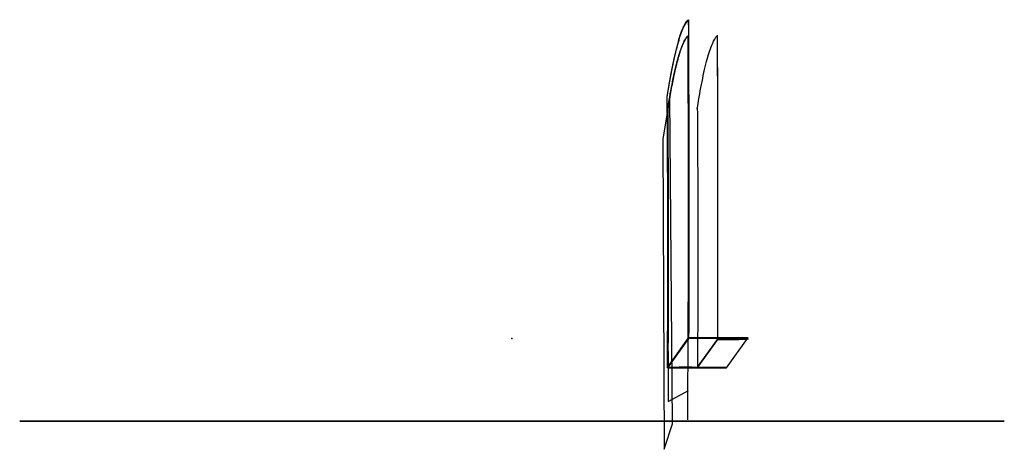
# Model space of a CAD drawing. Header units: centimetres. Extents: x -84 to 84, y -5 to 68.
import ezdxf

# ---------------------------------------------------------------- set-up
doc = ezdxf.new("R2010")
doc.units = ezdxf.units.CM
doc.header["$MEASUREMENT"] = 0
for name, color, linetype in [('VincentSheppard_Cordoba2.5S v2_Sketch1', 7, 'Continuous'), ('VincentSheppard_Cordoba2.5S v2_Sketch2', 7, 'Continuous'), ('VincentSheppard_Cordoba2.5S v2_Sketch3', 7, 'Continuous'), ('VincentSheppard_Cordoba2.5S v2_Sketch4', 7, 'Continuous'), ('VincentSheppard_Cordoba2.5S v2_Sketch5', 7, 'Continuous'), ('VincentSheppard_Cordoba2.5S v2_Sketch6', 7, 'Continuous'), ('VincentSheppard_Cordoba2.5S v2_Sketch7', 7, 'Continuous')]:
    doc.layers.add(name, color=color, linetype=linetype)

msp = doc.modelspace()

# ---------------------------------------------------------------- linework, layer by layer
at = {"layer": 'VincentSheppard_Cordoba2.5S v2_Sketch1'}
for p, q in [((29.96, 14, -1.9), (26.37, 9, -78.5)), ((39.95, 14, -2.37), (29.96, 14, -1.9)), ((30.07, 14.16, 0.51), (40.06, 14.16, 0.04)), ((36.36, 9, -78.97), (39.95, 14, -2.37)), ((26.37, 9, -78.5), (36.36, 9, -78.97)), ((26.46, 9.14, -76.42), (36.45, 9.14, -76.88))]:
    msp.add_line(p, q, dxfattribs=at)
msp.add_point((-0.04, 13.97, -0.91), dxfattribs=at)
at = {"layer": 'VincentSheppard_Cordoba2.5S v2_Sketch2'}
for p, q in [((29.84, 16.45, -4.31), (29.79, 0.22, -5.56)), ((26.37, 9, -78.5), (29.96, 14, -1.9)), ((26.51, 11.8, -75.53), (26.46, 3.35, -76.5)), ((26.46, 3.35, -76.5), (29.94, 5.2, -2.35))]:
    msp.add_line(p, q, dxfattribs=at)
for points, knots in [([(26.33, 54.97, -79.4), (26.62, 56.85, -73.17), (27.2, 60.22, -60.65), (28.1, 64.08, -41.62), (29, 66.74, -22.4), (29.6, 67.71, -9.48), (29.91, 68, -3)], [0, 0, 0, 0, 0.251379, 0.500162, 0.74922, 1, 1, 1, 1]), ([(26.46, 53.13, -76.45), (26.72, 54.74, -70.99), (26.98, 56.2, -65.48), (27.24, 57.5, -59.94), (27.53, 58.97, -53.72), (27.82, 60.24, -47.46), (28.12, 61.31, -41.16), (28.41, 62.39, -34.85), (28.71, 63.26, -28.51), (29.01, 63.94, -22.15), (29.27, 64.54, -16.54), (29.54, 64.99, -10.92), (29.8, 65.28, -5.29)], [0.0297597, 0.0297597, 0.0297597, 0.0297597, 0.2513791, 0.2513791, 0.2513791, 0.5001623, 0.5001623, 0.5001623, 0.7492197, 0.7492197, 0.7492197, 0.9687316, 0.9687316, 0.9687316, 0.9687316]), ([(26.37, 9, -78.5), (26.38, 10.24, -78.33), (26.39, 12.73, -78.03), (26.41, 16.45, -77.66), (26.42, 20.17, -77.39), (26.43, 23.88, -77.21), (26.43, 27.57, -77.12), (26.43, 31.26, -77.13), (26.43, 34.95, -77.22), (26.42, 38.62, -77.41), (26.4, 42.29, -77.7), (26.39, 45.96, -78.07), (26.37, 49.63, -78.54), (26.34, 52.63, -79), (26.33, 54.41, -79.3), (26.33, 54.97, -79.4)], [0, 0, 0, 0, 0.081558, 0.162639, 0.243314, 0.323656, 0.403738, 0.483631, 0.563406, 0.643136, 0.722889, 0.802737, 0.882751, 0.963, 1, 1, 1, 1]), ([(26.51, 11.8, -75.53), (26.51, 12.02, -75.5), (26.51, 12.23, -75.48), (26.51, 12.45, -75.45), (26.52, 13.71, -75.31), (26.52, 14.97, -75.19), (26.53, 16.24, -75.08), (26.53, 17.5, -74.97), (26.54, 18.76, -74.88), (26.54, 20.02, -74.81), (26.54, 21.27, -74.73), (26.55, 22.53, -74.67), (26.55, 23.79, -74.62), (26.55, 25.04, -74.58), (26.55, 26.29, -74.55), (26.55, 27.55, -74.53), (26.55, 28.8, -74.52), (26.55, 30.05, -74.52), (26.55, 31.3, -74.54), (26.55, 32.55, -74.56), (26.55, 33.8, -74.59), (26.55, 35.05, -74.64), (26.55, 36.29, -74.69), (26.54, 37.54, -74.75), (26.54, 38.79, -74.83), (26.54, 40.03, -74.91), (26.53, 41.28, -75.01), (26.53, 42.52, -75.12), (26.52, 43.77, -75.23), (26.51, 45.01, -75.36), (26.51, 46.26, -75.5), (26.5, 47.5, -75.64), (26.49, 48.74, -75.8), (26.49, 49.98, -75.98), (26.48, 51.03, -76.12), (26.47, 52.08, -76.28), (26.46, 53.13, -76.45)], [0.0677152, 0.0677152, 0.0677152, 0.0677152, 0.0815585, 0.0815585, 0.0815585, 0.1626388, 0.1626388, 0.1626388, 0.243314, 0.243314, 0.243314, 0.3236564, 0.3236564, 0.3236564, 0.4037382, 0.4037382, 0.4037382, 0.4836311, 0.4836311, 0.4836311, 0.5634065, 0.5634065, 0.5634065, 0.6431355, 0.6431355, 0.6431355, 0.722889, 0.722889, 0.722889, 0.8027373, 0.8027373, 0.8027373, 0.8827509, 0.8827509, 0.8827509, 0.9504944, 0.9504944, 0.9504944, 0.9504944])]:
    msp.add_open_spline(points, degree=3, knots=knots, dxfattribs=at)
for points in [[(29.91, 68, -3), (30.01, 49.98, -0.73), (30.03, 31.98, -0.36), (29.96, 14, -1.9)], [(29.8, 65.28, -5.29), (29.89, 48.98, -3.39), (29.9, 32.71, -3.06), (29.84, 16.45, -4.31)]]:
    msp.add_open_spline(points, degree=3, dxfattribs=at)
msp.add_point((29.98, 0, -1.41), dxfattribs=at)
at = {"layer": 'VincentSheppard_Cordoba2.5S v2_Sketch3'}
for p, q in [((26.75, 54.86, -70.36), (25.6, 47.84, -94.9)), ((27.2, -0.47, -60.83), (26.75, 54.86, -70.36)), ((25.6, 47.84, -94.9), (25.8, -4.77, -90.6)), ((26.37, 9.11, -78.38), (29.95, 14.09, -1.99)), ((26.37, 9, -78.5), (29.96, 14, -1.9)), ((25.8, -4.77, -90.6), (27.2, -0.47, -60.83))]:
    msp.add_line(p, q, dxfattribs=at)
for points, knots in [([(26.33, 54.97, -79.4), (26.62, 56.85, -73.17), (27.2, 60.22, -60.65), (28.1, 64.08, -41.62), (29, 66.74, -22.4), (29.6, 67.71, -9.48), (29.91, 68, -3)], [0, 0, 0, 0, 0.251379, 0.500162, 0.74922, 1, 1, 1, 1]), ([(26.33, 54.9, -79.29), (26.62, 56.77, -73.08), (26.91, 58.46, -66.82), (27.21, 59.94, -60.51), (27.5, 61.42, -54.24), (27.8, 62.7, -47.93), (28.1, 63.78, -41.58), (28.4, 64.86, -35.22), (28.7, 65.75, -28.83), (29, 66.43, -22.41), (29.3, 67.12, -15.99), (29.6, 67.61, -9.54), (29.9, 67.9, -3.08)], [0.0011425, 0.0011425, 0.0011425, 0.0011425, 0.2513791, 0.2513791, 0.2513791, 0.5001623, 0.5001623, 0.5001623, 0.7492197, 0.7492197, 0.7492197, 0.9988139, 0.9988139, 0.9988139, 0.9988139]), ([(29.8, 65.28, -5.29), (29.6, 65.06, -9.51), (29.4, 64.76, -13.72), (29.09, 64.13, -20.44), (28.97, 63.86, -23.02), (28.78, 63.38, -27.06), (28.71, 63.19, -28.56), (28.57, 62.81, -31.47), (28.51, 62.61, -32.87), (28.23, 61.73, -38.86), (28.02, 60.98, -43.22), (27.7, 59.67, -50.05), (27.58, 59.14, -52.62), (27.29, 57.8, -58.77), (27.12, 56.95, -62.36), (26.79, 55.13, -69.45), (26.63, 54.16, -72.96), (26.46, 53.13, -76.45)], [0, 0, 0, 0, 12.734034, 12.734034, 20.569186, 20.569186, 25.193894, 25.193894, 29.529059, 29.529059, 43.648931, 43.648931, 52.083967, 52.083967, 63.925299, 63.925299, 75.599989, 75.599989, 75.599989, 75.599989]), ([(26.37, 9, -78.5), (26.38, 10.24, -78.33), (26.39, 12.73, -78.03), (26.41, 16.45, -77.66), (26.42, 20.17, -77.39), (26.43, 23.88, -77.21), (26.43, 27.57, -77.12), (26.43, 31.26, -77.13), (26.43, 34.95, -77.22), (26.42, 38.62, -77.41), (26.4, 42.29, -77.7), (26.39, 45.96, -78.07), (26.37, 49.63, -78.54), (26.34, 52.63, -79), (26.33, 54.41, -79.3), (26.33, 54.97, -79.4)], [0, 0, 0, 0, 0.081558, 0.162639, 0.243314, 0.323656, 0.403738, 0.483631, 0.563406, 0.643136, 0.722889, 0.802737, 0.882751, 0.963, 1, 1, 1, 1]), ([(26.35, 52.42, -78.87), (26.35, 52.72, -78.92), (26.35, 53.01, -78.96), (26.34, 53.3, -79.01), (26.34, 53.83, -79.1), (26.33, 54.37, -79.19), (26.33, 54.9, -79.29)], [0.94378107, 0.94378107, 0.94378107, 0.94378107, 0.96299973, 0.96299973, 0.96299973, 0.99807594, 0.99807594, 0.99807594, 0.99807594])]:
    msp.add_open_spline(points, degree=3, knots=knots, dxfattribs=at)
for points in [[(29.9, 67.9, -3.08), (30.01, 49.94, -0.83), (30.02, 32.01, -0.47), (29.95, 14.09, -1.99)], [(29.91, 68, -3), (30.01, 49.98, -0.73), (30.03, 31.98, -0.36), (29.96, 14, -1.9)]]:
    msp.add_open_spline(points, degree=3, dxfattribs=at)
msp.add_point((29.98, 0, -1.41), dxfattribs=at)
at = {"layer": 'VincentSheppard_Cordoba2.5S v2_Sketch4'}
for p, q in [((31.43, 53.02, -77.38), (31.45, 53.19, -76.8)), ((31.43, 52.95, -77.27), (31.46, 53.12, -76.68)), ((31.45, 53.19, -76.8), (31.45, 53.2, -76.8)), ((31.46, 53.12, -76.68), (31.46, 53.13, -76.68)), ((34.84, 16.45, -4.55), (34.83, 13.83, -4.75)), ((34.84, 16.45, -4.45), (34.83, 13.74, -4.66)), ((34.83, 13.83, -4.75), (31.46, 9.14, -76.65)), ((31.45, 9.4, -76.77), (31.46, 9.03, -76.74)), ((31.46, 9.39, -76.67), (31.46, 9.14, -76.65))]:
    msp.add_line(p, q, dxfattribs=at)
for points, knots in [([(31.46, 53.13, -76.68), (31.71, 54.74, -71.22), (31.97, 56.2, -65.72), (32.23, 57.5, -60.18), (32.52, 58.97, -53.96), (32.82, 60.24, -47.69), (33.11, 61.31, -41.39), (33.41, 62.39, -35.08), (33.7, 63.26, -28.74), (34, 63.94, -22.38), (34.27, 64.54, -16.78), (34.53, 64.99, -11.15), (34.79, 65.28, -5.52)], [0.0297597, 0.0297597, 0.0297597, 0.0297597, 0.2513791, 0.2513791, 0.2513791, 0.5001623, 0.5001623, 0.5001623, 0.7492197, 0.7492197, 0.7492197, 0.9687316, 0.9687316, 0.9687316, 0.9687316]), ([(34.8, 65.39, -5.43), (34.8, 65.36, -5.43), (34.8, 65.32, -5.43), (34.8, 65.29, -5.42), (34.89, 48.99, -3.52), (34.9, 32.71, -3.2), (34.84, 16.45, -4.45)], [0.0429599, 0.0429599, 0.0429599, 0.0429599, 0.0447007, 0.0447007, 0.0447007, 0.958232, 0.958232, 0.958232, 0.958232]), ([(31.43, 52.95, -77.27), (31.45, 50.89, -76.94), (31.46, 48.83, -76.65), (31.49, 43.89, -76.06), (31.5, 41.02, -75.8), (31.51, 38.14, -75.63), (31.52, 33.23, -75.34), (31.52, 28.32, -75.29), (31.51, 18.72, -75.66), (31.49, 14.04, -76.06), (31.46, 9.39, -76.67)], [-44.383461, -44.383461, -44.383461, -44.383461, -38.12952, -38.12952, -29.474279, -29.474279, -29.474279, -14.73714, -14.73714, -0.668314, -0.668314, -0.668314, -0.668314])]:
    msp.add_open_spline(points, degree=3, knots=knots, dxfattribs=at)
msp.add_open_spline([(34.79, 65.28, -5.52), (34.88, 48.98, -3.62), (34.9, 32.71, -3.3), (34.84, 16.45, -4.55)], degree=3, dxfattribs=at)
msp.add_point((34.98, 0, -1.64), dxfattribs=at)
at = {"layer": 'VincentSheppard_Cordoba2.5S v2_Sketch5'}
for p, q in [((29.96, 14, -1.9), (26.37, 9, -78.5)), ((38.17, 14, -2.29), (29.96, 14, -1.9)), ((31.46, 9.14, -76.65), (34.83, 13.83, -4.75)), ((34.83, 13.83, -4.75), (38.49, 13.83, -4.92)), ((26.37, 9, -78.5), (29.34, 9, -78.64)), ((31.46, 9.14, -76.65), (31.42, 9.12, -76.92))]:
    msp.add_line(p, q, dxfattribs=at)
at = {"layer": 'VincentSheppard_Cordoba2.5S v2_Sketch5', "extrusion": (0.003047, -0.997881, 0.064995)}
msp.add_circle((29.48, -76.09, -14), 1.53, dxfattribs=at)
at = {"layer": 'VincentSheppard_Cordoba2.5S v2_Sketch5'}
for points, knots in [([(38.17, 14, -2.29), (38.42, 14, -2.3), (38.68, 14, -2.36), (39.15, 13.98, -2.58), (39.36, 13.97, -2.73), (39.7, 13.95, -3.1), (39.83, 13.94, -3.31), (40.02, 13.91, -3.76), (40.07, 13.89, -4), (40.07, 13.88, -4.24)], [0, 0, 0, 0, 0.773318, 0.773318, 1.552511, 1.552511, 2.283013, 2.283013, 3.015272, 3.015272, 3.015272, 3.015272]), ([(40.07, 13.88, -4.24), (39.9, 13.87, -4.44), (39.69, 13.85, -4.6), (39.31, 13.84, -4.79), (39.15, 13.84, -4.85), (38.82, 13.83, -4.92), (38.65, 13.83, -4.93), (38.49, 13.83, -4.92)], [0, 0, 0, 0, 0.782964, 0.782964, 1.287328, 1.287328, 1.791283, 1.791283, 1.791283, 1.791283]), ([(31.42, 9.12, -76.92), (31.37, 9.1, -77.19), (31.28, 9.08, -77.45), (31, 9.05, -77.9), (30.81, 9.04, -78.1), (30.41, 9.02, -78.39), (30.21, 9.01, -78.49), (29.78, 9, -78.62), (29.56, 9, -78.65), (29.34, 9, -78.64)], [0, 0, 0, 0, 0.811993, 0.811993, 1.615748, 1.615748, 2.290335, 2.290335, 2.96174, 2.96174, 2.96174, 2.96174]), ([(29.38, 9.02, -78.4), (29.41, 9.07, -77.56), (29.45, 9.11, -76.9), (29.49, 9.18, -75.94), (29.5, 9.19, -75.68), (29.5, 9.19, -75.65), (29.5, 9.2, -75.64), (29.5, 9.19, -75.71), (29.49, 9.17, -75.98), (29.48, 9.16, -76.16), (29.47, 9.15, -76.4)], [1.254473, 1.254473, 1.254473, 1.254473, 14.73714, 14.73714, 29.474279, 29.474279, 29.474279, 38.12952, 38.12952, 45.277244, 45.277244, 45.277244, 45.277244])]:
    msp.add_open_spline(points, degree=3, knots=knots, dxfattribs=at)
msp.add_point((-0.04, 13.97, -0.91), dxfattribs=at)
at = {"layer": 'VincentSheppard_Cordoba2.5S v2_Sketch6'}
msp.add_point((0, 0), dxfattribs=at)
at = {"layer": 'VincentSheppard_Cordoba2.5S v2_Sketch7'}
for p, q in [((83.5, 0, -83.5), (-83.5, 0, -83.5)), ((-83.5, 0, -83.5), (-83.5, 0, 83.5)), ((-83.5, 0, 83.5), (83.5, 0, 83.5)), ((83.5, 0, -83.5), (-83.5, 0, 83.5)), ((-83.5, 0, -83.5), (83.5, 0, 83.5)), ((83.5, 0, 83.5), (83.5, 0, -83.5))]:
    msp.add_line(p, q, dxfattribs=at)
msp.add_point((0, 0), dxfattribs=at)
msp.add_point((0, 0), dxfattribs=at)

doc.saveas('drawing.dxf')
